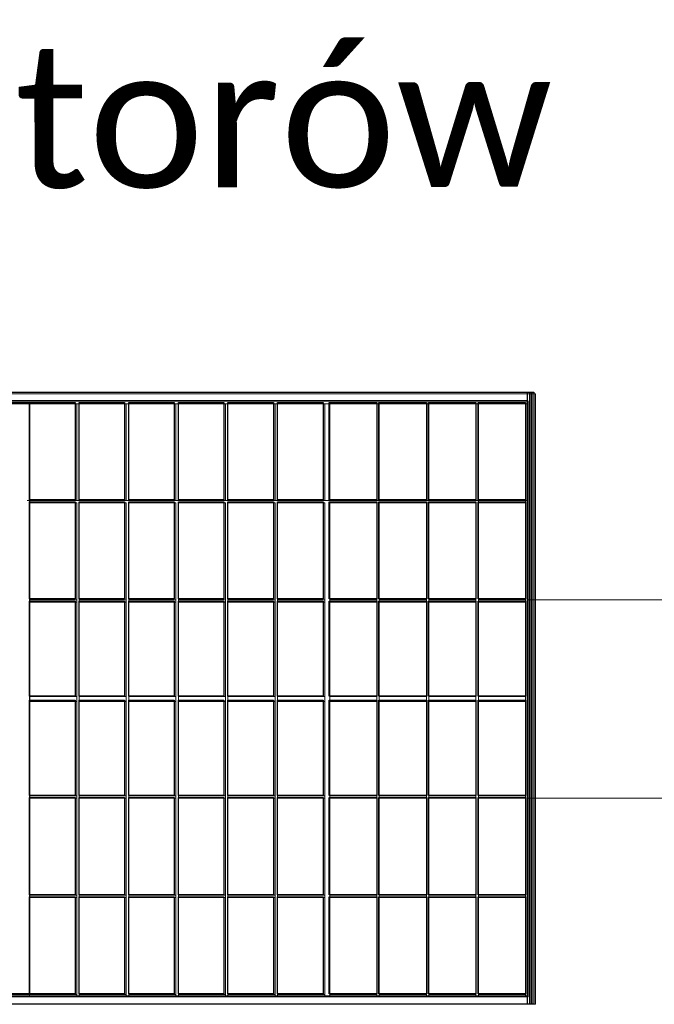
# Model space of a CAD drawing. Header units: millimetres. Extents: x -62780 to 1772512, y -757464 to -52755.
# Tile 22 of 65: x 1712512 to 1712621, y -612248 to -612080. Entities that reach past the tile are written whole.
import ezdxf
from ezdxf.enums import TextEntityAlignment as Align

# ---------------------------------------------------------------- set-up
doc = ezdxf.new("R2010")
doc.units = ezdxf.units.MM
doc.layers.add('C00-00-00', color=7, linetype='Continuous')
for name, color, linetype, true_color in [('C00-00-FF', 5, 'Continuous', 0x0000ff), ('CFF-00-00', 1, 'Continuous', 0xff0000), ('CFF-FF-FF', 7, 'Continuous', 0xffffff)]:
    doc.layers.add(name, color=color, linetype=linetype, true_color=true_color)
doc.layers.add('teksty-gruba', color=7, linetype='Continuous', lineweight=30)
doc.styles.add('gruby', font='calibri.ttf')
picture_1 = doc.add_image_def('image409.tif', size_in_pixel=(246, 416))
picture_2 = doc.add_image_def('image410.tif', size_in_pixel=(246, 416))
picture_3 = doc.add_image_def('image415.jpg', size_in_pixel=(246, 1))
picture_4 = doc.add_image_def('image416.jpg', size_in_pixel=(246, 1))
picture_5 = doc.add_image_def('image417.jpg', size_in_pixel=(246, 1))
picture_6 = doc.add_image_def('image418.tif', size_in_pixel=(246, 416))
picture_7 = doc.add_image_def('image419.tif', size_in_pixel=(246, 416))
picture_8 = doc.add_image_def('image420.tif', size_in_pixel=(246, 416))
picture_9 = doc.add_image_def('image421.jpg', size_in_pixel=(246, 416))
picture_10 = doc.add_image_def('image422.tif', size_in_pixel=(240, 409))
picture_11 = doc.add_image_def('image483.jpg', size_in_pixel=(39, 19))
picture_12 = doc.add_image_def('image484.jpg', size_in_pixel=(39, 19))
picture_13 = doc.add_image_def('image485.jpg', size_in_pixel=(39, 19))
picture_14 = doc.add_image_def('image486.jpg', size_in_pixel=(39, 19))
picture_15 = doc.add_image_def('image487.jpg', size_in_pixel=(39, 19))
picture_16 = doc.add_image_def('image488.jpg', size_in_pixel=(39, 19))
picture_17 = doc.add_image_def('image489.jpg', size_in_pixel=(39, 19))
picture_18 = doc.add_image_def('image490.jpg', size_in_pixel=(39, 19))
picture_19 = doc.add_image_def('image491.jpg', size_in_pixel=(39, 19))
picture_20 = doc.add_image_def('image492.jpg', size_in_pixel=(39, 19))
picture_21 = doc.add_image_def('image493.jpg', size_in_pixel=(39, 19))
picture_22 = doc.add_image_def('image494.jpg', size_in_pixel=(38, 19))
picture_23 = doc.add_image_def('image495.jpg', size_in_pixel=(38, 19))
picture_24 = doc.add_image_def('image496.jpg', size_in_pixel=(39, 19))
picture_25 = doc.add_image_def('image497.jpg', size_in_pixel=(39, 19))
picture_26 = doc.add_image_def('image498.jpg', size_in_pixel=(39, 19))
picture_27 = doc.add_image_def('image499.jpg', size_in_pixel=(38, 19))
picture_28 = doc.add_image_def('image500.jpg', size_in_pixel=(38, 19))
picture_29 = doc.add_image_def('image501.jpg', size_in_pixel=(39, 19))
picture_30 = doc.add_image_def('image502.jpg', size_in_pixel=(39, 19))
picture_31 = doc.add_image_def('image503.jpg', size_in_pixel=(39, 19))
picture_32 = doc.add_image_def('image504.jpg', size_in_pixel=(39, 19))
picture_33 = doc.add_image_def('image505.jpg', size_in_pixel=(39, 19))
picture_34 = doc.add_image_def('image506.jpg', size_in_pixel=(39, 19))
picture_35 = doc.add_image_def('image507.jpg', size_in_pixel=(39, 19))
picture_36 = doc.add_image_def('image508.jpg', size_in_pixel=(39, 19))
picture_37 = doc.add_image_def('image509.jpg', size_in_pixel=(39, 19))
picture_38 = doc.add_image_def('image510.jpg', size_in_pixel=(39, 19))
picture_39 = doc.add_image_def('image511.jpg', size_in_pixel=(38, 19))
picture_40 = doc.add_image_def('image512.jpg', size_in_pixel=(38, 19))
picture_41 = doc.add_image_def('image513.jpg', size_in_pixel=(38, 19))
picture_42 = doc.add_image_def('image514.jpg', size_in_pixel=(38, 19))
picture_43 = doc.add_image_def('image515.jpg', size_in_pixel=(38, 19))
picture_44 = doc.add_image_def('image516.jpg', size_in_pixel=(38, 19))
picture_45 = doc.add_image_def('image517.jpg', size_in_pixel=(38, 19))
picture_46 = doc.add_image_def('image518.jpg', size_in_pixel=(38, 19))
picture_47 = doc.add_image_def('image519.jpg', size_in_pixel=(38, 19))
picture_48 = doc.add_image_def('image520.jpg', size_in_pixel=(38, 19))
picture_49 = doc.add_image_def('image521.jpg', size_in_pixel=(38, 19))
picture_50 = doc.add_image_def('image522.jpg', size_in_pixel=(38, 19))
picture_51 = doc.add_image_def('image523.jpg', size_in_pixel=(38, 19))
picture_52 = doc.add_image_def('image524.jpg', size_in_pixel=(38, 19))
picture_53 = doc.add_image_def('image525.jpg', size_in_pixel=(38, 19))
picture_54 = doc.add_image_def('image526.jpg', size_in_pixel=(38, 19))
picture_55 = doc.add_image_def('image527.jpg', size_in_pixel=(39, 19))
picture_56 = doc.add_image_def('image528.jpg', size_in_pixel=(39, 19))
picture_57 = doc.add_image_def('image529.jpg', size_in_pixel=(39, 19))
picture_58 = doc.add_image_def('image530.jpg', size_in_pixel=(39, 19))
picture_59 = doc.add_image_def('image531.jpg', size_in_pixel=(39, 19))
picture_60 = doc.add_image_def('image532.jpg', size_in_pixel=(39, 19))
picture_61 = doc.add_image_def('image533.jpg', size_in_pixel=(39, 19))
picture_62 = doc.add_image_def('image534.jpg', size_in_pixel=(39, 19))
picture_63 = doc.add_image_def('image535.jpg', size_in_pixel=(39, 19))
picture_64 = doc.add_image_def('image536.jpg', size_in_pixel=(39, 19))
picture_65 = doc.add_image_def('image537.jpg', size_in_pixel=(39, 19))
picture_66 = doc.add_image_def('image538.jpg', size_in_pixel=(39, 19))
picture_67 = doc.add_image_def('image539.jpg', size_in_pixel=(39, 19))
picture_68 = doc.add_image_def('image540.jpg', size_in_pixel=(39, 19))
picture_69 = doc.add_image_def('image541.jpg', size_in_pixel=(39, 19))
picture_70 = doc.add_image_def('image542.jpg', size_in_pixel=(39, 19))
picture_71 = doc.add_image_def('image543.jpg', size_in_pixel=(238, 8))
picture_72 = doc.add_image_def('image544.jpg', size_in_pixel=(238, 8))

# ---------------------------------------------------------------- blocks, each defined once
blk = doc.blocks.new('zw$6995')
at = {"layer": 'C00-00-00', "lineweight": 0}
for points in [[(-33333.463, -27812.014), (-31572.396, -27812.014), (-31572.396, -28853.414), (-33333.463, -28853.414)], [(-33316.529, -27824.714), (-31585.096, -27824.714), (-31585.096, -28840.714), (-33316.529, -28840.714)], [(-32469.863, -27828.948), (-32435.996, -27828.948), (-32435.996, -28836.481), (-32469.863, -28836.481)], [(-32355.563, -27828.948), (-32435.996, -27828.948), (-32435.996, -27994.048), (-32355.563, -27994.048)], [(-32270.896, -27828.948), (-32351.329, -27828.948), (-32351.329, -27994.048), (-32270.896, -27994.048)], [(-32186.229, -27828.948), (-32266.663, -27828.948), (-32266.663, -27994.048), (-32186.229, -27994.048)], [(-32101.563, -27828.948), (-32181.996, -27828.948), (-32181.996, -27994.048), (-32101.563, -27994.048)], [(-32016.896, -27828.948), (-32097.329, -27828.948), (-32097.329, -27994.048), (-32016.896, -27994.048)], [(-31932.229, -27828.948), (-32012.663, -27828.948), (-32012.663, -27994.048), (-31932.229, -27994.048)], [(-31843.329, -27828.948), (-31923.763, -27828.948), (-31923.763, -27994.048), (-31843.329, -27994.048)], [(-31758.663, -27828.948), (-31839.096, -27828.948), (-31839.096, -27994.048), (-31758.663, -27994.048)], [(-31673.996, -27828.948), (-31754.429, -27828.948), (-31754.429, -27994.048), (-31673.996, -27994.048)], [(-31589.329, -27828.948), (-31669.763, -27828.948), (-31669.763, -27994.048), (-31589.329, -27994.048)], [(-32355.563, -27998.281), (-32435.996, -27998.281), (-32435.996, -28163.381), (-32355.563, -28163.381)], [(-32270.896, -27998.281), (-32351.329, -27998.281), (-32351.329, -28163.381), (-32270.896, -28163.381)], [(-32186.229, -27998.281), (-32266.663, -27998.281), (-32266.663, -28163.381), (-32186.229, -28163.381)], [(-32101.563, -27998.281), (-32181.996, -27998.281), (-32181.996, -28163.381), (-32101.563, -28163.381)], [(-32016.896, -27998.281), (-32097.329, -27998.281), (-32097.329, -28163.381), (-32016.896, -28163.381)], [(-31932.229, -27998.281), (-32012.663, -27998.281), (-32012.663, -28163.381), (-31932.229, -28163.381)], [(-31843.329, -27998.281), (-31923.763, -27998.281), (-31923.763, -28163.381), (-31843.329, -28163.381)], [(-31758.663, -27998.281), (-31839.096, -27998.281), (-31839.096, -28163.381), (-31758.663, -28163.381)], [(-31673.996, -27998.281), (-31754.429, -27998.281), (-31754.429, -28163.381), (-31673.996, -28163.381)], [(-31589.329, -27998.281), (-31669.763, -27998.281), (-31669.763, -28163.381), (-31589.329, -28163.381)], [(-32355.563, -28167.614), (-32435.996, -28167.614), (-32435.996, -28328.481), (-32355.563, -28328.481)], [(-32270.896, -28167.614), (-32351.329, -28167.614), (-32351.329, -28328.481), (-32270.896, -28328.481)], [(-32186.229, -28167.614), (-32266.663, -28167.614), (-32266.663, -28328.481), (-32186.229, -28328.481)], [(-32101.563, -28167.614), (-32181.996, -28167.614), (-32181.996, -28328.481), (-32101.563, -28328.481)], [(-32016.896, -28167.614), (-32097.329, -28167.614), (-32097.329, -28328.481), (-32016.896, -28328.481)], [(-31932.229, -28167.614), (-32012.663, -28167.614), (-32012.663, -28328.481), (-31932.229, -28328.481)], [(-31843.329, -28167.614), (-31923.763, -28167.614), (-31923.763, -28328.481), (-31843.329, -28328.481)], [(-31758.663, -28167.614), (-31839.096, -28167.614), (-31839.096, -28328.481), (-31758.663, -28328.481)], [(-31673.996, -28167.614), (-31754.429, -28167.614), (-31754.429, -28328.481), (-31673.996, -28328.481)], [(-31589.329, -28167.614), (-31669.763, -28167.614), (-31669.763, -28328.481), (-31589.329, -28328.481)], [(-32355.563, -28336.948), (-32435.996, -28336.948), (-32435.996, -28497.814), (-32355.563, -28497.814)], [(-32270.896, -28336.948), (-32351.329, -28336.948), (-32351.329, -28497.814), (-32270.896, -28497.814)], [(-32186.229, -28336.948), (-32266.663, -28336.948), (-32266.663, -28497.814), (-32186.229, -28497.814)], [(-32101.563, -28336.948), (-32181.996, -28336.948), (-32181.996, -28497.814), (-32101.563, -28497.814)], [(-32016.896, -28336.948), (-32097.329, -28336.948), (-32097.329, -28497.814), (-32016.896, -28497.814)], [(-31932.229, -28336.948), (-32012.663, -28336.948), (-32012.663, -28497.814), (-31932.229, -28497.814)], [(-31843.329, -28336.948), (-31923.763, -28336.948), (-31923.763, -28497.814), (-31843.329, -28497.814)], [(-31758.663, -28336.948), (-31839.096, -28336.948), (-31839.096, -28497.814), (-31758.663, -28497.814)], [(-31673.996, -28336.948), (-31754.429, -28336.948), (-31754.429, -28497.814), (-31673.996, -28497.814)], [(-31589.329, -28336.948), (-31669.763, -28336.948), (-31669.763, -28497.814), (-31589.329, -28497.814)], [(-32355.563, -28502.048), (-32435.996, -28502.048), (-32435.996, -28667.148), (-32355.563, -28667.148)], [(-32270.896, -28502.048), (-32351.329, -28502.048), (-32351.329, -28667.148), (-32270.896, -28667.148)], [(-32186.229, -28502.048), (-32266.663, -28502.048), (-32266.663, -28667.148), (-32186.229, -28667.148)], [(-32101.563, -28502.048), (-32181.996, -28502.048), (-32181.996, -28667.148), (-32101.563, -28667.148)], [(-32016.896, -28502.048), (-32097.329, -28502.048), (-32097.329, -28667.148), (-32016.896, -28667.148)], [(-31932.229, -28502.048), (-32012.663, -28502.048), (-32012.663, -28667.148), (-31932.229, -28667.148)], [(-31843.329, -28502.048), (-31923.763, -28502.048), (-31923.763, -28667.148), (-31843.329, -28667.148)], [(-31758.663, -28502.048), (-31839.096, -28502.048), (-31839.096, -28667.148), (-31758.663, -28667.148)], [(-31673.996, -28502.048), (-31754.429, -28502.048), (-31754.429, -28667.148), (-31673.996, -28667.148)], [(-31589.329, -28502.048), (-31669.763, -28502.048), (-31669.763, -28667.148), (-31589.329, -28667.148)], [(-32355.563, -28671.381), (-32435.996, -28671.381), (-32435.996, -28836.481), (-32355.563, -28836.481)], [(-32270.896, -28671.381), (-32351.329, -28671.381), (-32351.329, -28836.481), (-32270.896, -28836.481)], [(-32186.229, -28671.381), (-32266.663, -28671.381), (-32266.663, -28836.481), (-32186.229, -28836.481)], [(-32101.563, -28671.381), (-32181.996, -28671.381), (-32181.996, -28836.481), (-32101.563, -28836.481)], [(-32016.896, -28671.381), (-32097.329, -28671.381), (-32097.329, -28836.481), (-32016.896, -28836.481)], [(-31932.229, -28671.381), (-32012.663, -28671.381), (-32012.663, -28836.481), (-31932.229, -28836.481)], [(-31843.329, -28671.381), (-31923.763, -28671.381), (-31923.763, -28836.481), (-31843.329, -28836.481)], [(-31758.663, -28671.381), (-31839.096, -28671.381), (-31839.096, -28836.481), (-31758.663, -28836.481)], [(-31673.996, -28671.381), (-31754.429, -28671.381), (-31754.429, -28836.481), (-31673.996, -28836.481)], [(-31589.329, -28671.381), (-31669.763, -28671.381), (-31669.763, -28836.481), (-31589.329, -28836.481)]]:
    blk.add_lwpolyline(points, close=True, dxfattribs=at)
for points in [[(-32435.996, -27828.948), (-32440.229, -27828.948)], [(-32351.329, -27828.948), (-32355.563, -27828.948)], [(-32351.329, -27828.948), (-32355.563, -27828.948)], [(-32266.663, -27828.948), (-32270.896, -27828.948)], [(-32266.663, -27828.948), (-32270.896, -27828.948)], [(-32181.996, -27828.948), (-32186.229, -27828.948)], [(-32181.996, -27828.948), (-32186.229, -27828.948)], [(-32097.329, -27828.948), (-32101.563, -27828.948)], [(-32097.329, -27828.948), (-32101.563, -27828.948)], [(-32012.663, -27828.948), (-32016.896, -27828.948)], [(-32012.663, -27828.948), (-32016.896, -27828.948)], [(-31923.763, -27828.948), (-31932.229, -27828.948)], [(-31923.763, -27828.948), (-31932.229, -27828.948)], [(-31839.096, -27828.948), (-31843.329, -27828.948)], [(-31839.096, -27828.948), (-31843.329, -27828.948)], [(-31754.429, -27828.948), (-31758.663, -27828.948)], [(-31669.763, -27828.948), (-31673.996, -27828.948)], [(-31585.096, -27828.948), (-31589.329, -27828.948)], [(-32435.996, -27994.048), (-32440.229, -27994.048)], [(-32351.329, -27994.048), (-32355.563, -27994.048)], [(-32351.329, -27994.048), (-32355.563, -27994.048)], [(-32266.663, -27994.048), (-32270.896, -27994.048)], [(-32266.663, -27994.048), (-32270.896, -27994.048)], [(-32181.996, -27994.048), (-32186.229, -27994.048)], [(-32181.996, -27994.048), (-32186.229, -27994.048)], [(-32097.329, -27994.048), (-32101.563, -27994.048)], [(-32097.329, -27994.048), (-32101.563, -27994.048)], [(-32012.663, -27994.048), (-32016.896, -27994.048)], [(-32012.663, -27994.048), (-32016.896, -27994.048)], [(-31923.763, -27994.048), (-31932.229, -27994.048)], [(-31923.763, -27994.048), (-31932.229, -27994.048)], [(-31839.096, -27994.048), (-31843.329, -27994.048)], [(-31839.096, -27994.048), (-31843.329, -27994.048)], [(-31754.429, -27994.048), (-31758.663, -27994.048)], [(-31669.763, -27994.048), (-31673.996, -27994.048)], [(-31669.763, -27998.281), (-31669.763, -27994.048)], [(-31585.096, -27994.048), (-31589.329, -27994.048)], [(-31589.329, -27998.281), (-31589.329, -27994.048)], [(-32435.996, -28167.614), (-32435.996, -28163.381)], [(-32355.563, -28167.614), (-32355.563, -28163.381)], [(-32351.329, -28167.614), (-32351.329, -28163.381)], [(-32270.896, -28167.614), (-32270.896, -28163.381)], [(-32266.663, -28167.614), (-32266.663, -28163.381)], [(-32186.229, -28167.614), (-32186.229, -28163.381)], [(-32181.996, -28167.614), (-32181.996, -28163.381)], [(-32101.563, -28167.614), (-32101.563, -28163.381)], [(-32097.329, -28167.614), (-32097.329, -28163.381)], [(-32016.896, -28167.614), (-32016.896, -28163.381)], [(-32012.663, -28167.614), (-32012.663, -28163.381)], [(-31932.229, -28167.614), (-31932.229, -28163.381)], [(-31923.763, -28167.614), (-31923.763, -28163.381)], [(-31843.329, -28167.614), (-31843.329, -28163.381)], [(-31839.096, -28167.614), (-31839.096, -28163.381)], [(-31758.663, -28167.614), (-31758.663, -28163.381)], [(-31754.429, -28167.614), (-31754.429, -28163.381)], [(-31673.996, -28167.614), (-31673.996, -28163.381)], [(-31669.763, -28167.614), (-31669.763, -28163.381)], [(-31589.329, -28167.614), (-31589.329, -28163.381)], [(-32435.996, -28336.948), (-32435.996, -28328.481)], [(-32355.563, -28336.948), (-32355.563, -28328.481)], [(-32351.329, -28336.948), (-32351.329, -28328.481)], [(-32270.896, -28336.948), (-32270.896, -28328.481)], [(-32266.663, -28336.948), (-32266.663, -28328.481)], [(-32186.229, -28336.948), (-32186.229, -28328.481)], [(-32181.996, -28336.948), (-32181.996, -28328.481)], [(-32101.563, -28336.948), (-32101.563, -28328.481)], [(-32097.329, -28336.948), (-32097.329, -28328.481)], [(-32016.896, -28336.948), (-32016.896, -28328.481)], [(-32012.663, -28336.948), (-32012.663, -28328.481)], [(-31932.229, -28336.948), (-31932.229, -28328.481)], [(-31923.763, -28336.948), (-31923.763, -28328.481)], [(-31843.329, -28336.948), (-31843.329, -28328.481)], [(-31839.096, -28336.948), (-31839.096, -28328.481)], [(-31758.663, -28336.948), (-31758.663, -28328.481)], [(-31754.429, -28336.948), (-31754.429, -28328.481)], [(-31673.996, -28336.948), (-31673.996, -28328.481)], [(-31669.763, -28336.948), (-31669.763, -28328.481)], [(-31589.329, -28336.948), (-31589.329, -28328.481)], [(-32435.996, -28502.048), (-32435.996, -28497.814)], [(-32355.563, -28502.048), (-32355.563, -28497.814)], [(-32351.329, -28502.048), (-32351.329, -28497.814)], [(-32270.896, -28502.048), (-32270.896, -28497.814)], [(-32266.663, -28502.048), (-32266.663, -28497.814)], [(-32186.229, -28502.048), (-32186.229, -28497.814)], [(-32181.996, -28502.048), (-32181.996, -28497.814)], [(-32101.563, -28502.048), (-32101.563, -28497.814)], [(-32097.329, -28502.048), (-32097.329, -28497.814)], [(-32016.896, -28502.048), (-32016.896, -28497.814)], [(-32012.663, -28502.048), (-32012.663, -28497.814)], [(-31932.229, -28502.048), (-31932.229, -28497.814)], [(-31923.763, -28502.048), (-31923.763, -28497.814)], [(-31843.329, -28502.048), (-31843.329, -28497.814)], [(-31839.096, -28502.048), (-31839.096, -28497.814)], [(-31758.663, -28502.048), (-31758.663, -28497.814)], [(-31754.429, -28502.048), (-31754.429, -28497.814)], [(-31673.996, -28502.048), (-31673.996, -28497.814)], [(-31669.763, -28502.048), (-31669.763, -28497.814)], [(-31589.329, -28502.048), (-31589.329, -28497.814)], [(-32435.996, -28671.381), (-32435.996, -28667.148)], [(-32355.563, -28671.381), (-32355.563, -28667.148)], [(-32351.329, -28671.381), (-32351.329, -28667.148)], [(-32270.896, -28671.381), (-32270.896, -28667.148)], [(-32266.663, -28671.381), (-32266.663, -28667.148)], [(-32186.229, -28671.381), (-32186.229, -28667.148)], [(-32181.996, -28671.381), (-32181.996, -28667.148)], [(-32101.563, -28671.381), (-32101.563, -28667.148)], [(-32097.329, -28671.381), (-32097.329, -28667.148)], [(-32016.896, -28671.381), (-32016.896, -28667.148)], [(-32012.663, -28671.381), (-32012.663, -28667.148)], [(-31932.229, -28671.381), (-31932.229, -28667.148)], [(-31923.763, -28671.381), (-31923.763, -28667.148)], [(-31843.329, -28671.381), (-31843.329, -28667.148)], [(-31839.096, -28671.381), (-31839.096, -28667.148)], [(-31758.663, -28671.381), (-31758.663, -28667.148)], [(-31754.429, -28671.381), (-31754.429, -28667.148)], [(-31673.996, -28671.381), (-31673.996, -28667.148)], [(-31669.763, -28671.381), (-31669.763, -28667.148)], [(-31589.329, -28671.381), (-31589.329, -28667.148)], [(-32435.996, -28840.714), (-32435.996, -28836.481)], [(-32355.563, -28840.714), (-32355.563, -28836.481)], [(-32351.329, -28840.714), (-32351.329, -28836.481)], [(-32270.896, -28840.714), (-32270.896, -28836.481)], [(-32266.663, -28840.714), (-32266.663, -28836.481)], [(-32186.229, -28840.714), (-32186.229, -28836.481)], [(-32181.996, -28840.714), (-32181.996, -28836.481)], [(-32101.563, -28840.714), (-32101.563, -28836.481)], [(-32097.329, -28840.714), (-32097.329, -28836.481)], [(-32016.896, -28840.714), (-32016.896, -28836.481)], [(-32012.663, -28840.714), (-32012.663, -28836.481)], [(-31932.229, -28840.714), (-31932.229, -28836.481)], [(-31923.763, -28840.714), (-31923.763, -28836.481)], [(-31843.329, -28840.714), (-31843.329, -28836.481)], [(-31839.096, -28840.714), (-31839.096, -28836.481)], [(-31758.663, -28840.714), (-31758.663, -28836.481)], [(-31754.429, -28840.714), (-31754.429, -28836.481)], [(-31673.996, -28840.714), (-31673.996, -28836.481)], [(-31669.763, -28840.714), (-31669.763, -28836.481)], [(-31589.329, -28840.714), (-31589.329, -28836.481)]]:
    blk.add_lwpolyline(points, dxfattribs=at)
at = {"layer": 'C00-00-FF', "lineweight": 0}
blk.add_lwpolyline([(-31585.096, -28502.048), (-28359.296, -28502.048)], dxfattribs=at)
at = {"layer": 'CFF-00-00', "lineweight": 0}
blk.add_lwpolyline([(-31585.096, -28163.381), (-28359.296, -28163.381)], dxfattribs=at)
at = {"layer": 'teksty-gruba', "style": 'gruby'}
blk.add_text('String nr 2 - 30 ogniw + 15 optymalizatorów', height=240, rotation=0.1, dxfattribs=at).set_placement((-34865.265, -27344.559), align=Align.MIDDLE_CENTER)
at = {"layer": 'CFF-FF-FF'}
image = blk.add_image(picture_1, insert=(-31575.261, -28853.414), size_in_units=(1044.221, 1760.346), rotation=90, dxfattribs=at)
image.dxf.flags = 7
image = blk.add_image(picture_2, insert=(-31575.261, -28853.414), size_in_units=(1044.221, 1760.346), rotation=90, dxfattribs=at)
image.dxf.flags = 7
image = blk.add_image(picture_6, insert=(-31575.261, -28853.414), size_in_units=(1044.221, 1760.346), rotation=90, dxfattribs=at)
image.dxf.flags = 7
image = blk.add_image(picture_7, insert=(-31575.261, -28853.414), size_in_units=(1044.221, 1760.346), rotation=90, dxfattribs=at)
image.dxf.flags = 7
image = blk.add_image(picture_8, insert=(-31575.261, -28853.414), size_in_units=(1044.221, 1760.346), rotation=90, dxfattribs=at)
image.dxf.flags = 7
image = blk.add_image(picture_9, insert=(-31575.261, -28853.414), size_in_units=(1044.221, 1760.346), rotation=90, dxfattribs=at)
image.dxf.flags = 7
image = blk.add_image(picture_3, insert=(-31582.316, -28853.414), size_in_units=(1044.221, 3.528), rotation=90, dxfattribs=at)
image.dxf.flags = 7
image = blk.add_image(picture_4, insert=(-31578.788, -28853.414), size_in_units=(1044.221, 3.528), rotation=90, dxfattribs=at)
image.dxf.flags = 7
image = blk.add_image(picture_5, insert=(-31575.261, -28853.414), size_in_units=(1044.221, 3.528), rotation=90, dxfattribs=at)
image.dxf.flags = 7
image = blk.add_image(picture_10, insert=(-31585.844, -28839.303), size_in_units=(1015.992, 1732.156), rotation=90, dxfattribs=at)
image.dxf.flags = 7
image = blk.add_image(picture_71, insert=(-32436.038, -28835.775), size_in_units=(1008.953, 35.278), rotation=90, dxfattribs=at)
image.dxf.flags = 7
image = blk.add_image(picture_72, insert=(-32436.038, -28835.775), size_in_units=(1008.953, 35.278), rotation=90, dxfattribs=at)
image.dxf.flags = 7
image = blk.add_image(picture_20, insert=(-32358.427, -27992.637), size_in_units=(165.805, 77.611), rotation=90, dxfattribs=at)
image.dxf.flags = 7
image = blk.add_image(picture_19, insert=(-32273.761, -27992.637), size_in_units=(165.805, 77.611), rotation=90, dxfattribs=at)
image.dxf.flags = 7
image = blk.add_image(picture_18, insert=(-32189.094, -27992.637), size_in_units=(165.805, 77.611), rotation=90, dxfattribs=at)
image.dxf.flags = 7
image = blk.add_image(picture_17, insert=(-32104.427, -27992.637), size_in_units=(165.805, 77.611), rotation=90, dxfattribs=at)
image.dxf.flags = 7
image = blk.add_image(picture_16, insert=(-32019.761, -27992.637), size_in_units=(165.805, 77.611), rotation=90, dxfattribs=at)
image.dxf.flags = 7
image = blk.add_image(picture_15, insert=(-31935.094, -27992.637), size_in_units=(165.805, 77.611), rotation=90, dxfattribs=at)
image.dxf.flags = 7
image = blk.add_image(picture_14, insert=(-31843.372, -27992.637), size_in_units=(165.805, 81.139), rotation=90, dxfattribs=at)
image.dxf.flags = 7
image = blk.add_image(picture_13, insert=(-31758.705, -27992.637), size_in_units=(165.805, 81.139), rotation=90, dxfattribs=at)
image.dxf.flags = 7
image = blk.add_image(picture_12, insert=(-31674.038, -27992.637), size_in_units=(165.805, 81.139), rotation=90, dxfattribs=at)
image.dxf.flags = 7
image = blk.add_image(picture_11, insert=(-31589.372, -27992.637), size_in_units=(165.805, 81.139), rotation=90, dxfattribs=at)
image.dxf.flags = 7
image = blk.add_image(picture_21, insert=(-32358.427, -28161.97), size_in_units=(165.805, 77.611), rotation=90, dxfattribs=at)
image.dxf.flags = 7
image = blk.add_image(picture_26, insert=(-32273.761, -28161.97), size_in_units=(165.805, 77.611), rotation=90, dxfattribs=at)
image.dxf.flags = 7
image = blk.add_image(picture_31, insert=(-32189.094, -28161.97), size_in_units=(165.805, 77.611), rotation=90, dxfattribs=at)
image.dxf.flags = 7
image = blk.add_image(picture_32, insert=(-32104.427, -28161.97), size_in_units=(165.805, 77.611), rotation=90, dxfattribs=at)
image.dxf.flags = 7
image = blk.add_image(picture_33, insert=(-32019.761, -28161.97), size_in_units=(165.805, 77.611), rotation=90, dxfattribs=at)
image.dxf.flags = 7
image = blk.add_image(picture_34, insert=(-31935.094, -28161.97), size_in_units=(165.805, 77.611), rotation=90, dxfattribs=at)
image.dxf.flags = 7
image = blk.add_image(picture_35, insert=(-31843.372, -28161.97), size_in_units=(165.805, 81.139), rotation=90, dxfattribs=at)
image.dxf.flags = 7
image = blk.add_image(picture_36, insert=(-31758.705, -28161.97), size_in_units=(165.805, 81.139), rotation=90, dxfattribs=at)
image.dxf.flags = 7
image = blk.add_image(picture_37, insert=(-31674.038, -28161.97), size_in_units=(165.805, 81.139), rotation=90, dxfattribs=at)
image.dxf.flags = 7
image = blk.add_image(picture_38, insert=(-31589.372, -28161.97), size_in_units=(165.805, 81.139), rotation=90, dxfattribs=at)
image.dxf.flags = 7
image = blk.add_image(picture_22, insert=(-32358.427, -28327.775), size_in_units=(162.279, 77.611), rotation=90, dxfattribs=at)
image.dxf.flags = 7
image = blk.add_image(picture_27, insert=(-32273.761, -28327.775), size_in_units=(162.279, 77.611), rotation=90, dxfattribs=at)
image.dxf.flags = 7
image = blk.add_image(picture_39, insert=(-32189.094, -28327.775), size_in_units=(162.279, 77.611), rotation=90, dxfattribs=at)
image.dxf.flags = 7
image = blk.add_image(picture_40, insert=(-32104.427, -28327.775), size_in_units=(162.279, 77.611), rotation=90, dxfattribs=at)
image.dxf.flags = 7
image = blk.add_image(picture_41, insert=(-32019.761, -28327.775), size_in_units=(162.279, 77.611), rotation=90, dxfattribs=at)
image.dxf.flags = 7
image = blk.add_image(picture_42, insert=(-31935.094, -28327.775), size_in_units=(162.279, 77.611), rotation=90, dxfattribs=at)
image.dxf.flags = 7
image = blk.add_image(picture_43, insert=(-31843.372, -28327.775), size_in_units=(162.279, 81.139), rotation=90, dxfattribs=at)
image.dxf.flags = 7
image = blk.add_image(picture_44, insert=(-31758.705, -28327.775), size_in_units=(162.279, 81.139), rotation=90, dxfattribs=at)
image.dxf.flags = 7
image = blk.add_image(picture_45, insert=(-31674.038, -28327.775), size_in_units=(162.279, 81.139), rotation=90, dxfattribs=at)
image.dxf.flags = 7
image = blk.add_image(picture_46, insert=(-31589.372, -28327.775), size_in_units=(162.279, 81.139), rotation=90, dxfattribs=at)
image.dxf.flags = 7
image = blk.add_image(picture_23, insert=(-32358.427, -28497.109), size_in_units=(162.279, 77.611), rotation=90, dxfattribs=at)
image.dxf.flags = 7
image = blk.add_image(picture_28, insert=(-32273.761, -28497.109), size_in_units=(162.279, 77.611), rotation=90, dxfattribs=at)
image.dxf.flags = 7
image = blk.add_image(picture_47, insert=(-32189.094, -28497.109), size_in_units=(162.279, 77.611), rotation=90, dxfattribs=at)
image.dxf.flags = 7
image = blk.add_image(picture_48, insert=(-32104.427, -28497.109), size_in_units=(162.279, 77.611), rotation=90, dxfattribs=at)
image.dxf.flags = 7
image = blk.add_image(picture_49, insert=(-32019.761, -28497.109), size_in_units=(162.279, 77.611), rotation=90, dxfattribs=at)
image.dxf.flags = 7
image = blk.add_image(picture_50, insert=(-31935.094, -28497.109), size_in_units=(162.279, 77.611), rotation=90, dxfattribs=at)
image.dxf.flags = 7
image = blk.add_image(picture_51, insert=(-31843.372, -28497.109), size_in_units=(162.279, 81.139), rotation=90, dxfattribs=at)
image.dxf.flags = 7
image = blk.add_image(picture_52, insert=(-31758.705, -28497.109), size_in_units=(162.279, 81.139), rotation=90, dxfattribs=at)
image.dxf.flags = 7
image = blk.add_image(picture_53, insert=(-31674.038, -28497.109), size_in_units=(162.279, 81.139), rotation=90, dxfattribs=at)
image.dxf.flags = 7
image = blk.add_image(picture_54, insert=(-31589.372, -28497.109), size_in_units=(162.279, 81.139), rotation=90, dxfattribs=at)
image.dxf.flags = 7
image = blk.add_image(picture_24, insert=(-32358.427, -28666.442), size_in_units=(165.805, 77.611), rotation=90, dxfattribs=at)
image.dxf.flags = 7
image = blk.add_image(picture_29, insert=(-32273.761, -28666.442), size_in_units=(165.805, 77.611), rotation=90, dxfattribs=at)
image.dxf.flags = 7
image = blk.add_image(picture_55, insert=(-32189.094, -28666.442), size_in_units=(165.805, 77.611), rotation=90, dxfattribs=at)
image.dxf.flags = 7
image = blk.add_image(picture_56, insert=(-32104.427, -28666.442), size_in_units=(165.805, 77.611), rotation=90, dxfattribs=at)
image.dxf.flags = 7
image = blk.add_image(picture_57, insert=(-32019.761, -28666.442), size_in_units=(165.805, 77.611), rotation=90, dxfattribs=at)
image.dxf.flags = 7
image = blk.add_image(picture_58, insert=(-31935.094, -28666.442), size_in_units=(165.805, 77.611), rotation=90, dxfattribs=at)
image.dxf.flags = 7
image = blk.add_image(picture_59, insert=(-31843.372, -28666.442), size_in_units=(165.805, 81.139), rotation=90, dxfattribs=at)
image.dxf.flags = 7
image = blk.add_image(picture_60, insert=(-31758.705, -28666.442), size_in_units=(165.805, 81.139), rotation=90, dxfattribs=at)
image.dxf.flags = 7
image = blk.add_image(picture_61, insert=(-31674.038, -28666.442), size_in_units=(165.805, 81.139), rotation=90, dxfattribs=at)
image.dxf.flags = 7
image = blk.add_image(picture_62, insert=(-31589.372, -28666.442), size_in_units=(165.805, 81.139), rotation=90, dxfattribs=at)
image.dxf.flags = 7
image = blk.add_image(picture_25, insert=(-32358.427, -28835.775), size_in_units=(165.805, 77.611), rotation=90, dxfattribs=at)
image.dxf.flags = 7
image = blk.add_image(picture_30, insert=(-32273.761, -28835.775), size_in_units=(165.805, 77.611), rotation=90, dxfattribs=at)
image.dxf.flags = 7
image = blk.add_image(picture_63, insert=(-32189.094, -28835.775), size_in_units=(165.805, 77.611), rotation=90, dxfattribs=at)
image.dxf.flags = 7
image = blk.add_image(picture_64, insert=(-32104.427, -28835.775), size_in_units=(165.805, 77.611), rotation=90, dxfattribs=at)
image.dxf.flags = 7
image = blk.add_image(picture_65, insert=(-32019.761, -28835.775), size_in_units=(165.805, 77.611), rotation=90, dxfattribs=at)
image.dxf.flags = 7
image = blk.add_image(picture_66, insert=(-31935.094, -28835.775), size_in_units=(165.805, 77.611), rotation=90, dxfattribs=at)
image.dxf.flags = 7
image = blk.add_image(picture_67, insert=(-31843.372, -28835.775), size_in_units=(165.805, 81.139), rotation=90, dxfattribs=at)
image.dxf.flags = 7
image = blk.add_image(picture_68, insert=(-31758.705, -28835.775), size_in_units=(165.805, 81.139), rotation=90, dxfattribs=at)
image.dxf.flags = 7
image = blk.add_image(picture_69, insert=(-31674.038, -28835.775), size_in_units=(165.805, 81.139), rotation=90, dxfattribs=at)
image.dxf.flags = 7
image = blk.add_image(picture_70, insert=(-31589.372, -28835.775), size_in_units=(165.805, 81.139), rotation=90, dxfattribs=at)
image.dxf.flags = 7

msp = doc.modelspace()

# ---------------------------------------------------------------- block references
at = {"color": 7, "xscale": 0.1, "yscale": 0.1, "zscale": 0.1}
msp.add_blockref('zw$6995', (1715757.6861, -609362.2814), dxfattribs=at)

doc.saveas('drawing.dxf')
